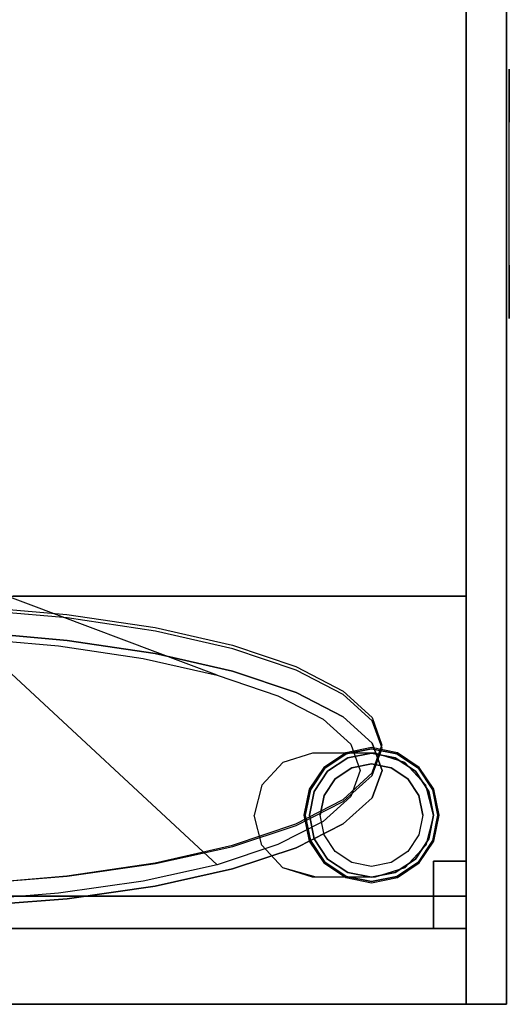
# Model space of a CAD drawing. Header units: millimetres. Extents: x -236 to 236, y -300 to 341.
# Tile 3 of 4: x 55 to 236, y -300 to 64. Entities that reach past the tile are written whole.
import ezdxf

# ---------------------------------------------------------------- set-up
doc = ezdxf.new("R2010")
doc.units = ezdxf.units.MM
doc.layers.add('KF_SW_115E_SPEAKDETAIL', color=250, linetype='Continuous')
doc.layers.add('KF_SW_115E_SPEAKER', color=253, linetype='Continuous')

# ---------------------------------------------------------------- blocks, each defined once
blk = doc.blocks.new('KF_SW_115E')
at = {"layer": 'KF_SW_115E_SPEAKDETAIL', "color": 252}
for points, invisible_edges in [([(236, 45.94, -30.46), (236, 46.14, -34.77), (236, 39.86, -30.93), (236, 42.1, -28.69)], 14), ([(236, 46.14, -34.77), (236, 44.93, -38.91), (236, 37.63, -33.16), (236, 39.86, -30.93)], 14), ([(236, 44.93, 38.91), (236, 46.14, 34.77), (236, 39.86, 30.93), (236, 37.63, 33.16)], 14), ([(236, 46.14, 34.77), (236, 45.94, 30.46), (236, 42.1, 28.69), (236, 39.86, 30.93)], 14), ([(236, 44.33, -26.46), (236, 45.94, -30.46), (236, 42.1, -28.69), (236, 44.33, -26.46)], 14), ([(236, 45.94, 30.46), (236, 44.33, 26.46), (236, 44.33, 26.46), (236, 42.1, 28.69)], 14), ([(236, 44.93, -38.91), (236, 42.43, -42.43), (236, 35.4, -35.4), (236, 37.63, -33.16)], 14), ([(236, 42.43, 42.43), (236, 44.93, 38.91), (236, 37.63, 33.16), (236, 35.4, 35.4)], 14), ([(236, -41.76, -20.13), (236, -44.33, -26.46), (236, 44.33, -26.46), (236, 41.76, -20.13)], 10), ([(236, -44.33, 26.46), (236, -41.76, 20.13), (236, 41.76, 20.13), (236, 44.33, 26.46)], 10), ([(236, 20.13, -41.76), (236, 26.46, -44.33), (236, 44.33, -26.46), (236, 33.25, -26.46)], 14), ([(236, 20.13, 41.76), (236, 26.46, 44.33), (236, 44.33, 26.46), (236, 33.25, 26.46)], 14), ([(236, 42.43, -42.43), (236, 38.91, -44.93), (236, 33.16, -37.63), (236, 35.4, -35.4)], 14), ([(236, 38.91, 44.93), (236, 42.43, 42.43), (236, 35.4, 35.4), (236, 33.16, 37.63)], 14), ([(236, -39.9, -13.56), (236, -41.76, -20.13), (236, 41.76, -20.13), (236, 39.9, -13.56)], 10), ([(236, -41.76, 20.13), (236, -39.9, 13.56), (236, 39.9, 13.56), (236, 41.76, 20.13)], 10), ([(236, -38.78, -6.82), (236, -39.9, -13.56), (236, 39.9, -13.56), (236, 38.78, -6.82)], 10), ([(236, -39.9, 13.56), (236, -38.78, 6.82), (236, 38.78, 6.82), (236, 39.9, 13.56)], 10), ([(236, 38.91, -44.93), (236, 34.77, -46.14), (236, 30.93, -39.86), (236, 33.16, -37.63)], 14), ([(236, 34.77, 46.14), (236, 38.91, 44.93), (236, 33.16, 37.63), (236, 30.93, 39.86)], 14), ([(236, -38.78, 6.82), (236, -38.4), (236, 38.4), (236, 38.78, 6.82)], 10), ([(236, -38.4), (236, -38.78, -6.82), (236, 38.78, -6.82), (236, 38.4)], 10), ([(236, 34.77, -46.14), (236, 30.46, -45.94), (236, 28.69, -42.1), (236, 30.93, -39.86)], 14), ([(236, 30.46, 45.94), (236, 34.77, 46.14), (236, 30.93, 39.86), (236, 28.69, 42.1)], 14), ([(236, 13.56, -39.9), (236, 20.13, -41.76), (236, 33.25, -26.46), (236, 22.17, -26.46)], 14), ([(236, 13.56, 39.9), (236, 20.13, 41.76), (236, 33.25, 26.46), (236, 22.17, 26.46)], 14), ([(236, 30.46, -45.94), (236, 26.46, -44.33), (236, 26.46, -44.33), (236, 28.69, -42.1)], 14), ([(236, 26.46, 44.33), (236, 30.46, 45.94), (236, 28.69, 42.1), (236, 26.46, 44.33)], 14), ([(236, 6.82, -38.78), (236, 13.56, -39.9), (236, 22.17, -26.46), (236, 11.08, -26.46)], 14), ([(236, 6.82, 38.78), (236, 13.56, 39.9), (236, 22.17, 26.46), (236, 11.08, 26.46)], 14), ([(236, 0, -38.4), (236, 6.82, -38.78), (236, 11.08, -26.46), (236, 0, -26.46)], 14), ([(236, 0, 38.4), (236, 6.82, 38.78), (236, 11.08, 26.46), (236, 0, 26.46)], 14), ([(236, -6.82, 38.78), (236, 0, 38.4), (236, 0, 26.46), (236, -11.08, 26.46)], 14), ([(236, -6.82, -38.78), (236, 0, -38.4), (236, 0, -26.46), (236, -11.08, -26.46)], 14), ([(236, -13.56, -39.9), (236, -6.82, -38.78), (236, -11.08, -26.46), (236, -22.17, -26.46)], 14), ([(236, -13.56, 39.9), (236, -6.82, 38.78), (236, -11.08, 26.46), (236, -22.17, 26.46)], 14), ([(236, -20.13, -41.76), (236, -13.56, -39.9), (236, -22.17, -26.46), (236, -33.25, -26.46)], 14), ([(236, -20.13, 41.76), (236, -13.56, 39.9), (236, -22.17, 26.46), (236, -33.25, 26.46)], 14), ([(236, -26.46, -44.33), (236, -20.13, -41.76), (236, -33.25, -26.46), (236, -44.33, -26.46)], 14), ([(236, -26.46, 44.33), (236, -20.13, 41.76), (236, -33.25, 26.46), (236, -44.33, 26.46)], 14), ([(236, -26.46, -44.33), (236, -30.46, -45.94), (236, -28.69, -42.1), (236, -26.46, -44.33)], 14), ([(236, -30.46, 45.94), (236, -26.46, 44.33), (236, -26.46, 44.33), (236, -28.69, 42.1)], 14), ([(236, -30.46, -45.94), (236, -34.77, -46.14), (236, -30.93, -39.86), (236, -28.69, -42.1)], 14), ([(236, -34.77, 46.14), (236, -30.46, 45.94), (236, -28.69, 42.1), (236, -30.93, 39.86)], 14), ([(236, -34.77, -46.14), (236, -38.91, -44.93), (236, -33.16, -37.63), (236, -30.93, -39.86)], 14), ([(236, -38.91, 44.93), (236, -34.77, 46.14), (236, -30.93, 39.86), (236, -33.16, 37.63)], 14), ([(236, -38.91, -44.93), (236, -42.43, -42.43), (236, -35.4, -35.4), (236, -33.16, -37.63)], 14), ([(236, -42.43, 42.43), (236, -38.91, 44.93), (236, -33.16, 37.63), (236, -35.4, 35.4)], 14), ([(236, -42.43, -42.43), (236, -44.93, -38.91), (236, -37.63, -33.16), (236, -35.4, -35.4)], 14), ([(236, -44.93, 38.91), (236, -42.43, 42.43), (236, -35.4, 35.4), (236, -37.63, 33.16)], 14), ([(236, -44.93, -38.91), (236, -46.14, -34.77), (236, -39.86, -30.93), (236, -37.63, -33.16)], 14), ([(236, -46.14, 34.77), (236, -44.93, 38.91), (236, -37.63, 33.16), (236, -39.86, 30.93)], 14), ([(236, -46.14, -34.77), (236, -45.94, -30.46), (236, -42.1, -28.69), (236, -39.86, -30.93)], 14), ([(236, -45.94, 30.46), (236, -46.14, 34.77), (236, -39.86, 30.93), (236, -42.1, 28.69)], 14), ([(236, -45.94, -30.46), (236, -44.33, -26.46), (236, -44.33, -26.46), (236, -42.1, -28.69)], 14), ([(236, -44.33, 26.46), (236, -45.94, 30.46), (236, -42.1, 28.69), (236, -44.33, 26.46)], 14)]:
    blk.add_3dface(points, dxfattribs=dict(at, invisible_edges=invisible_edges))
at = {"layer": 'KF_SW_115E_SPEAKDETAIL'}
for points, invisible_edges in [([(17.23, -139.26, -1.51), (8.92, -138.54, -3.92), (35.21, -164.33, -150.71), (69.15, -167.27, -140.84)], 10), ([(24.89, -140.4, 2.43), (17.23, -139.26, -1.51), (69.15, -167.27, -140.84), (100.43, -171.96, -124.79)], 10), ([(31.61, -141.94, 7.72), (24.89, -140.4, 2.43), (100.43, -171.96, -124.79), (127.85, -178.21, -103.18)], 2), ([(37.12, -143.8, 14.17), (31.61, -141.94, 7.72), (127.85, -178.21, -103.18), (150.35, -185.8, -76.83)], 10), ([(41.21, -145.91, 21.54), (37.12, -143.8, 14.17), (150.35, -185.8, -76.83), (167.07, -194.43, -46.76)], 10), ([(43.73, -148.19, 29.53), (41.21, -145.91, 21.54), (167.07, -194.43, -46.76), (177.37, -203.76, -14.13)], 10), ([(44.59, -150.57, 37.84), (43.73, -148.19, 29.53), (177.37, -203.76, -14.13), (180.84, -213.44, 19.81)], 10), ([(41.21, -155.2, 54.15), (43.73, -152.93, 46.16), (177.37, -223.1, 53.76), (167.07, -232.37, 86.42)], 10), ([(43.73, -152.93, 46.16), (44.59, -150.57, 37.84), (180.84, -213.44, 19.81), (177.37, -223.1, 53.76)], 10), ([(72.34, -156.98, -145.4), (36.92, -153.91, -155.7), (36.89, -162.24, -158.07), (72.31, -165.3, -147.77)], 10), ([(37.12, -157.29, 61.52), (41.21, -155.2, 54.15), (167.07, -232.37, 86.42), (150.35, -240.88, 116.52)], 10), ([(24.89, -160.59, 73.29), (31.61, -159.11, 67.99), (127.85, -248.32, 142.91), (100.43, -254.39, 164.57)], 10), ([(31.61, -159.11, 67.99), (37.12, -157.29, 61.52), (150.35, -240.88, 116.52), (127.85, -248.32, 142.91)], 2), ([(104.99, -161.87, -128.65), (72.34, -156.98, -145.4), (72.31, -165.3, -147.77), (104.96, -170.2, -131.02)], 10), ([(8.92, -162.35, 79.67), (17.23, -161.69, 77.24), (69.15, -258.86, 180.68), (35.21, -261.57, 190.62)], 10), ([(17.23, -161.69, 77.24), (24.89, -160.59, 73.29), (100.43, -254.39, 164.57), (69.15, -258.86, 180.68)], 10), ([(72.31, -165.3, -147.77), (36.89, -162.24, -158.07), (35.21, -164.33, -150.71), (69.15, -167.27, -140.84)], 10), ([(133.61, -168.4, -106.09), (104.99, -161.87, -128.65), (104.96, -170.2, -131.02), (133.58, -176.73, -108.46)], 10), ([(104.96, -170.2, -131.02), (72.31, -165.3, -147.77), (69.15, -167.27, -140.84), (100.43, -171.96, -124.79)], 10), ([(133.58, -176.73, -108.46), (104.96, -170.2, -131.02), (100.43, -171.96, -124.79), (127.85, -178.21, -103.18)], 10), ([(157.1, -176.32, -78.59), (133.61, -168.4, -106.09), (133.58, -176.73, -108.46), (157.07, -184.65, -80.96)], 10), ([(157.07, -184.65, -80.96), (133.58, -176.73, -108.46), (127.85, -178.21, -103.18), (150.35, -185.8, -76.83)], 10), ([(174.55, -185.33, -47.21), (157.1, -176.32, -78.59), (157.07, -184.65, -80.96), (174.52, -193.65, -49.58)], 10), ([(174.52, -193.65, -49.58), (157.07, -184.65, -80.96), (150.35, -185.8, -76.83), (167.07, -194.43, -46.76)], 10), ([(185.29, -195.07, -13.15), (174.55, -185.33, -47.21), (174.52, -193.65, -49.58), (185.26, -203.39, -15.52)], 10), ([(185.26, -203.39, -15.52), (174.52, -193.65, -49.58), (167.07, -194.43, -46.76), (177.37, -203.76, -14.13)], 10), ([(188.92, -205.17, 22.28), (185.29, -195.07, -13.15), (185.26, -203.39, -15.52), (188.89, -213.5, 19.91)], 10), ([(188.89, -213.5, 19.91), (185.26, -203.39, -15.52), (177.37, -203.76, -14.13), (180.84, -213.44, 19.81)], 10), ([(185.29, -215.26, 57.72), (188.92, -205.17, 22.28), (188.89, -213.5, 19.91), (185.26, -223.58, 55.35)], 10), ([(185.26, -223.58, 55.35), (188.89, -213.5, 19.91), (180.84, -213.44, 19.81), (177.37, -223.1, 53.76)], 10), ([(174.55, -224.93, 91.8), (185.29, -215.26, 57.72), (185.26, -223.58, 55.35), (174.52, -233.25, 89.43)], 10), ([(157.1, -233.81, 123.22), (174.55, -224.93, 91.8), (174.52, -233.25, 89.43), (157.07, -242.14, 120.85)], 10), ([(174.52, -233.25, 89.43), (185.26, -223.58, 55.35), (177.37, -223.1, 53.76), (167.07, -232.37, 86.42)], 10), ([(157.07, -242.14, 120.85), (174.52, -233.25, 89.43), (167.07, -232.37, 86.42), (150.35, -240.88, 116.52)], 10), ([(133.61, -241.57, 150.76), (157.1, -233.81, 123.22), (157.07, -242.14, 120.85), (133.58, -249.9, 148.39)], 10), ([(104.99, -247.91, 173.38), (133.61, -241.57, 150.76), (133.58, -249.9, 148.39), (104.96, -256.24, 171.01)], 10), ([(133.58, -249.9, 148.39), (157.07, -242.14, 120.85), (150.35, -240.88, 116.52), (127.85, -248.32, 142.91)], 10), ([(72.35, -252.58, 190.19), (104.99, -247.91, 173.38), (104.96, -256.24, 171.01), (72.32, -260.91, 187.82)], 10), ([(104.96, -256.24, 171.01), (133.58, -249.9, 148.39), (127.85, -248.32, 142.91), (100.43, -254.39, 164.57)], 10), ([(36.92, -255.41, 200.56), (72.35, -252.58, 190.19), (72.32, -260.91, 187.82), (36.89, -263.73, 198.19)], 10), ([(72.32, -260.91, 187.82), (104.96, -256.24, 171.01), (100.43, -254.39, 164.57), (69.15, -258.86, 180.68)], 10), ([(36.89, -263.73, 198.19), (72.32, -260.91, 187.82), (69.15, -258.86, 180.68), (35.21, -261.57, 190.62)], 10)]:
    blk.add_3dface(points, dxfattribs=dict(at, invisible_edges=invisible_edges))
at = {"layer": 'KF_SW_115E_SPEAKDETAIL', "color": 250}
for points, invisible_edges in [([(175.62, -207.35, -276.88), (175.43, -206.9, -272), (167.32, -212.32, -272), (167.66, -212.66, -276.88)], 5), ([(176.2, -208.75, -282.05), (175.62, -207.35, -276.88), (167.66, -212.66, -276.88), (168.74, -213.74, -282.05)], 5), ([(185, -205.48, -276.88), (185, -205, -272), (175.43, -206.9, -272), (175.62, -207.35, -276.88)], 5), ([(185, -207, -282.05), (185, -205.48, -276.88), (175.62, -207.35, -276.88), (176.2, -208.75, -282.05)], 5), ([(185, -211, -286.05), (185, -207, -282.05), (176.2, -208.75, -282.05), (177.73, -212.45, -286.05)], 5), ([(194.38, -207.35, -276.88), (194.57, -206.9, -272), (185, -205, -272), (185, -205.48, -276.88)], 5), ([(193.8, -208.75, -282.05), (194.38, -207.35, -276.88), (185, -205.48, -276.88), (185, -207, -282.05)], 5), ([(192.27, -212.45, -286.05), (193.8, -208.75, -282.05), (185, -207, -282.05), (185, -211, -286.05)], 5), ([(201.26, -213.74, -282.05), (202.34, -212.66, -276.88), (194.38, -207.35, -276.88), (193.8, -208.75, -282.05)], 5), ([(202.34, -212.66, -276.88), (202.68, -212.32, -272), (194.57, -206.9, -272), (194.38, -207.35, -276.88)], 5), ([(177.73, -212.45, -286.05), (176.2, -208.75, -282.05), (168.74, -213.74, -282.05), (171.56, -216.56, -286.05)], 5), ([(185, -211, -286.05), (177.73, -212.45, -286.05), (180.25, -230, -286.05), (185, -230, -286.05)], 14), ([(192.27, -212.45, -286.05), (185, -211, -286.05), (185, -230, -286.05), (189.75, -230, -286.05)], 14), ([(198.44, -216.56, -286.05), (201.26, -213.74, -282.05), (193.8, -208.75, -282.05), (192.27, -212.45, -286.05)], 5), ([(167.66, -212.66, -276.88), (167.32, -212.32, -272), (161.9, -220.43, -272), (162.35, -220.62, -276.88)], 5), ([(168.74, -213.74, -282.05), (167.66, -212.66, -276.88), (162.35, -220.62, -276.88), (163.75, -221.2, -282.05)], 5), ([(171.56, -216.56, -286.05), (168.74, -213.74, -282.05), (163.75, -221.2, -282.05), (167.45, -222.73, -286.05)], 5), ([(177.73, -212.45, -286.05), (171.56, -216.56, -286.05), (175.5, -230, -286.05), (180.25, -230, -286.05)], 14), ([(198.44, -216.56, -286.05), (192.27, -212.45, -286.05), (189.75, -230, -286.05), (194.5, -230, -286.05)], 14), ([(202.55, -222.73, -286.05), (206.25, -221.2, -282.05), (201.26, -213.74, -282.05), (198.44, -216.56, -286.05)], 5), ([(206.25, -221.2, -282.05), (207.65, -220.62, -276.88), (202.34, -212.66, -276.88), (201.26, -213.74, -282.05)], 5), ([(207.65, -220.62, -276.88), (208.1, -220.43, -272), (202.68, -212.32, -272), (202.34, -212.66, -276.88)], 5), ([(171.56, -216.56, -286.05), (167.45, -222.73, -286.05), (170.75, -230, -286.05), (175.5, -230, -286.05)], 14), ([(202.55, -222.73, -286.05), (198.44, -216.56, -286.05), (194.5, -230, -286.05), (199.25, -230, -286.05)], 14), ([(162.35, -220.62, -276.88), (161.9, -220.43, -272), (160, -230, -272), (160.48, -230, -276.88)], 5), ([(163.75, -221.2, -282.05), (162.35, -220.62, -276.88), (160.48, -230, -276.88), (162, -230, -282.05)], 5), ([(167.45, -222.73, -286.05), (163.75, -221.2, -282.05), (162, -230, -282.05), (166, -230, -286.05)], 5), ([(204, -230, -286.05), (208, -230, -282.05), (206.25, -221.2, -282.05), (202.55, -222.73, -286.05)], 5), ([(208, -230, -282.05), (209.52, -230, -276.88), (207.65, -220.62, -276.88), (206.25, -221.2, -282.05)], 5), ([(209.52, -230, -276.88), (210, -230, -272), (208.1, -220.43, -272), (207.65, -220.62, -276.88)], 5), ([(167.45, -222.73, -286.05), (166, -230, -286.05), (166, -230, -286.05), (170.75, -230, -286.05)], 14), ([(204, -230, -286.05), (202.55, -222.73, -286.05), (199.25, -230, -286.05), (204, -230, -286.05)], 14), ([(160.48, -230, -276.88), (160, -230, -272), (161.9, -239.57, -272), (162.35, -239.38, -276.88)], 5), ([(162, -230, -282.05), (160.48, -230, -276.88), (162.35, -239.38, -276.88), (163.75, -238.8, -282.05)], 5), ([(166, -230, -286.05), (162, -230, -282.05), (163.75, -238.8, -282.05), (167.45, -237.27, -286.05)], 5), ([(167.45, -237.27, -286.05), (166, -230, -286.05), (166, -230, -286.05), (170.75, -230, -286.05)], 14), ([(171.56, -243.44, -286.05), (167.45, -237.27, -286.05), (170.75, -230, -286.05), (175.5, -230, -286.05)], 14), ([(177.73, -247.55, -286.05), (171.56, -243.44, -286.05), (175.5, -230, -286.05), (180.25, -230, -286.05)], 14), ([(185, -249, -286.05), (177.73, -247.55, -286.05), (180.25, -230, -286.05), (185, -230, -286.05)], 14), ([(192.27, -247.55, -286.05), (185, -249, -286.05), (185, -230, -286.05), (189.75, -230, -286.05)], 14), ([(198.44, -243.44, -286.05), (192.27, -247.55, -286.05), (189.75, -230, -286.05), (194.5, -230, -286.05)], 14), ([(202.55, -237.27, -286.05), (198.44, -243.44, -286.05), (194.5, -230, -286.05), (199.25, -230, -286.05)], 14), ([(204, -230, -286.05), (202.55, -237.27, -286.05), (199.25, -230, -286.05), (204, -230, -286.05)], 14), ([(202.55, -237.27, -286.05), (206.25, -238.8, -282.05), (208, -230, -282.05), (204, -230, -286.05)], 5), ([(206.25, -238.8, -282.05), (207.65, -239.38, -276.88), (209.52, -230, -276.88), (208, -230, -282.05)], 5), ([(207.65, -239.38, -276.88), (208.1, -239.57, -272), (210, -230, -272), (209.52, -230, -276.88)], 5), ([(162.35, -239.38, -276.88), (161.9, -239.57, -272), (167.32, -247.68, -272), (167.66, -247.34, -276.88)], 5), ([(163.75, -238.8, -282.05), (162.35, -239.38, -276.88), (167.66, -247.34, -276.88), (168.74, -246.26, -282.05)], 5), ([(167.45, -237.27, -286.05), (163.75, -238.8, -282.05), (168.74, -246.26, -282.05), (171.56, -243.44, -286.05)], 5), ([(198.44, -243.44, -286.05), (201.26, -246.26, -282.05), (206.25, -238.8, -282.05), (202.55, -237.27, -286.05)], 5), ([(201.26, -246.26, -282.05), (202.34, -247.34, -276.88), (207.65, -239.38, -276.88), (206.25, -238.8, -282.05)], 5), ([(202.34, -247.34, -276.88), (202.68, -247.68, -272), (208.1, -239.57, -272), (207.65, -239.38, -276.88)], 5), ([(171.56, -243.44, -286.05), (168.74, -246.26, -282.05), (176.2, -251.25, -282.05), (177.73, -247.55, -286.05)], 5), ([(192.27, -247.55, -286.05), (193.8, -251.25, -282.05), (201.26, -246.26, -282.05), (198.44, -243.44, -286.05)], 5), ([(167.66, -247.34, -276.88), (167.32, -247.68, -272), (175.43, -253.1, -272), (175.62, -252.65, -276.88)], 5), ([(168.74, -246.26, -282.05), (167.66, -247.34, -276.88), (175.62, -252.65, -276.88), (176.2, -251.25, -282.05)], 5), ([(177.73, -247.55, -286.05), (176.2, -251.25, -282.05), (185, -253, -282.05), (185, -249, -286.05)], 5), ([(185, -249, -286.05), (185, -253, -282.05), (193.8, -251.25, -282.05), (192.27, -247.55, -286.05)], 5), ([(193.8, -251.25, -282.05), (194.38, -252.65, -276.88), (202.34, -247.34, -276.88), (201.26, -246.26, -282.05)], 5), ([(194.38, -252.65, -276.88), (194.57, -253.1, -272), (202.68, -247.68, -272), (202.34, -247.34, -276.88)], 5), ([(176.2, -251.25, -282.05), (175.62, -252.65, -276.88), (185, -254.52, -276.88), (185, -253, -282.05)], 5), ([(185, -253, -282.05), (185, -254.52, -276.88), (194.38, -252.65, -276.88), (193.8, -251.25, -282.05)], 5), ([(175.62, -252.65, -276.88), (175.43, -253.1, -272), (185, -255, -272), (185, -254.52, -276.88)], 5), ([(185, -254.52, -276.88), (185, -255, -272), (194.57, -253.1, -272), (194.38, -252.65, -276.88)], 5)]:
    blk.add_3dface(points, dxfattribs=dict(at, invisible_edges=invisible_edges))
at = {"layer": 'KF_SW_115E_SPEAKER'}
for points in [[(235, -300, -272), (235, 340, -272), (-235, 340, -272), (-235, -300, -272)], [(235, 340, 232), (235, -300, 232), (235, -300, -272), (235, 340, -272)], [(220, -300, 217), (220, 325, 217), (-220, 325, 217), (-220, -300, 217)], [(220, 325, 217), (220, -300, 217), (220, -300, -257), (220, 325, -257)], [(-220, 180, -203.32), (-220, -149, -167.5), (220, -149, -167.5), (220, 180, -203.32)], [(208, -247, -257), (208, -272, -257), (208, -272, 171.97), (208, -247, 171.97)], [(208, -247, -257), (220, -247, -257), (220, -247, 171.97), (208, -247, 171.97)], [(208, -247, 171.97), (220, -247, 171.97), (220, -272, 171.97), (208, -272, 171.97)], [(-220, -272, 205), (-220, -260, 205), (220, -260, 205), (220, -272, 205)], [(220, -260, 205), (220, -260, 217), (-220, -260, 217), (-220, -260, 205)], [(220, -272, 205), (220, -272, 217), (-220, -272, 217), (-220, -272, 205)], [(208, -272, -257), (220, -272, -257), (220, -272, 171.97), (208, -272, 171.97)], [(-235, -300, -272), (-235, -300, -272), (-235, -300, -272), (235, -300, -272)], [(-235, -300, 232), (-219.7, -300, 217), (220, -300, 217), (235, -300, 232)], [(220, -300, -257), (235, -300, -272), (-235, -300, -272), (-220, -300, -257)], [(235, -300, 232), (220, -300, 217), (220, -300, -257), (235, -300, -272)]]:
    blk.add_3dface(points, dxfattribs=at)
for points, invisible_edges in [([(220, -300, -257), (220, 325, -257), (-220, 325, -257), (-220, -300, -257)], 10), ([(197.27, -210.54, 232), (186.34, -207.04, 232), (94.05, 156.2, 232), (95.8, 165, 232)], 10), ([(205.14, -218.89, 232), (197.27, -210.54, 232), (95.8, 165, 232), (235, 165, 232)], 14), ([(208, -230, 232), (205.14, -218.89, 232), (235, 165, 232)], 10), ([(235, -230, 232), (208, -230, 232), (235, 165, 232)], 11), ([(141.5, -230, 232), (33.97, -230, 232), (51.55, 156.2, 232), (56.54, 148.74, 232)], 11), ([(186.34, -207.04, 232), (174.75, -207, 232), (89.06, 148.74, 232), (94.05, 156.2, 232)], 10), ([(144.36, -218.89, 232), (141.5, -230, 232), (56.54, 148.74, 232), (64, 143.75, 232)], 10), ([(174.75, -207, 232), (163.16, -207.04, 232), (81.6, 143.75, 232), (89.06, 148.74, 232)], 10), ([(152.23, -210.54, 232), (144.36, -218.89, 232), (64, 143.75, 232), (72.8, 142, 232)], 10), ([(163.16, -207.04, 232), (152.23, -210.54, 232), (72.8, 142, 232), (81.6, 143.75, 232)], 10), ([(104.68, -149, -167.5), (52.34, -149, -167.5), (36.84, -152.74, -154.55), (72.27, -155.72, -144.22)], 10), ([(157.01, -149, -167.5), (104.68, -149, -167.5), (72.27, -155.72, -144.22), (104.92, -160.56, -127.46)], 10), ([(220, -149, -167.5), (157.01, -149, -167.5), (104.92, -160.56, -127.46), (133.53, -167.07, -104.89)], 10), ([(220, -160.56, -127.45), (220, -149, -167.5), (133.53, -167.07, -104.89), (157.02, -175.01, -77.4)], 10), ([(220, -175.08, -77.16), (220, -160.56, -127.45), (157.02, -175.01, -77.4), (174.47, -184.07, -46.03)], 10), ([(220, -189.6, -26.88), (220, -175.08, -77.16), (174.47, -184.07, -46.03), (185.22, -193.89, -11.99)], 10), ([(220, -204.11, 23.41), (220, -189.6, -26.88), (185.22, -193.89, -11.99), (188.85, -204.11, 23.4)], 10), ([(220, -204.11, 23.41), (220, -218.73, 74.03), (185.22, -214.33, 58.8), (188.85, -204.11, 23.41)], 10), ([(220, -218.73, 74.03), (220, -233.34, 124.65), (174.47, -224.16, 92.84), (185.22, -214.33, 58.8)], 10), ([(220, -233.34, 124.65), (220, -247.95, 175.27), (157.02, -233.21, 124.21), (174.47, -224.16, 92.84)], 10), ([(141.5, -230, 232), (-141.5, -230, 232), (-12.37, -300, 232), (12.37, -300, 232)], 11), ([(144.36, -241.11, 232), (141.5, -230, 232), (12.37, -300, 232), (37.11, -300, 232)], 10), ([(220, -247.95, 175.27), (220, -260, 217), (133.53, -241.15, 151.7), (157.02, -233.21, 124.21)], 10), ([(208, -230, 232), (205.14, -241.11, 232), (185.53, -300, 232), (210.26, -300, 232)], 10), ([(235, -230, 232), (208, -230, 232), (210.26, -300, 232), (235, -300, 232)], 3), ([(152.23, -249.46, 232), (144.36, -241.11, 232), (37.11, -300, 232), (61.84, -300, 232)], 10), ([(220, -260, 217), (158.06, -260, 217), (104.92, -247.66, 174.27), (133.53, -241.15, 151.7)], 10), ([(205.14, -241.11, 232), (197.27, -249.46, 232), (160.79, -300, 232), (185.53, -300, 232)], 10), ([(158.06, -260, 217), (105.37, -260, 217), (72.27, -252.5, 191.03), (104.92, -247.66, 174.27)], 10), ([(164.5, -253, 232), (152.23, -249.46, 232), (61.84, -300, 232), (86.58, -300, 232)], 10), ([(197.27, -249.46, 232), (186.34, -252.96, 232), (136.05, -300, 232), (160.79, -300, 232)], 10), ([(105.37, -260, 217), (52.69, -260, 217), (36.84, -255.48, 201.36), (72.27, -252.5, 191.03)], 10), ([(174.75, -253, 232), (164.5, -253, 232), (86.58, -300, 232), (111.32, -300, 232)], 10), ([(186.34, -252.96, 232), (174.75, -253, 232), (111.32, -300, 232), (136.05, -300, 232)], 10)]:
    blk.add_3dface(points, dxfattribs=dict(at, invisible_edges=invisible_edges))
at = {"layer": 'KF_SW_115E_SPEAKER', "color": 252, "invisible_edges": 10}
for points in [[(163.16, -252.96, 232), (152.23, -249.46, 232), (197.27, -210.54, 232), (186.34, -207.04, 232)], [(197.27, -249.46, 232), (186.34, -252.96, 232), (163.16, -207.04, 232), (152.23, -210.54, 232)], [(174.75, -253, 232), (163.16, -252.96, 232), (186.34, -207.04, 232), (174.75, -207, 232)], [(186.34, -252.96, 232), (174.75, -253, 232), (174.75, -207, 232), (163.16, -207.04, 232)], [(152.23, -249.46, 232), (144.36, -241.11, 232), (205.14, -218.89, 232), (197.27, -210.54, 232)], [(205.14, -241.11, 232), (197.27, -249.46, 232), (152.23, -210.54, 232), (144.36, -218.89, 232)], [(144.36, -241.11, 232), (141.5, -230, 232), (208, -230, 232), (205.14, -218.89, 232)], [(208, -230, 232), (205.14, -241.11, 232), (144.36, -218.89, 232), (141.5, -230, 232)]]:
    blk.add_3dface(points, dxfattribs=at)

msp = doc.modelspace()

# ---------------------------------------------------------------- block references
at = {"layer": 'KF_SW_115E_SPEAKER', "color": 5}
msp.add_blockref('KF_SW_115E', (0, 0), dxfattribs=at)

doc.saveas('drawing.dxf')
